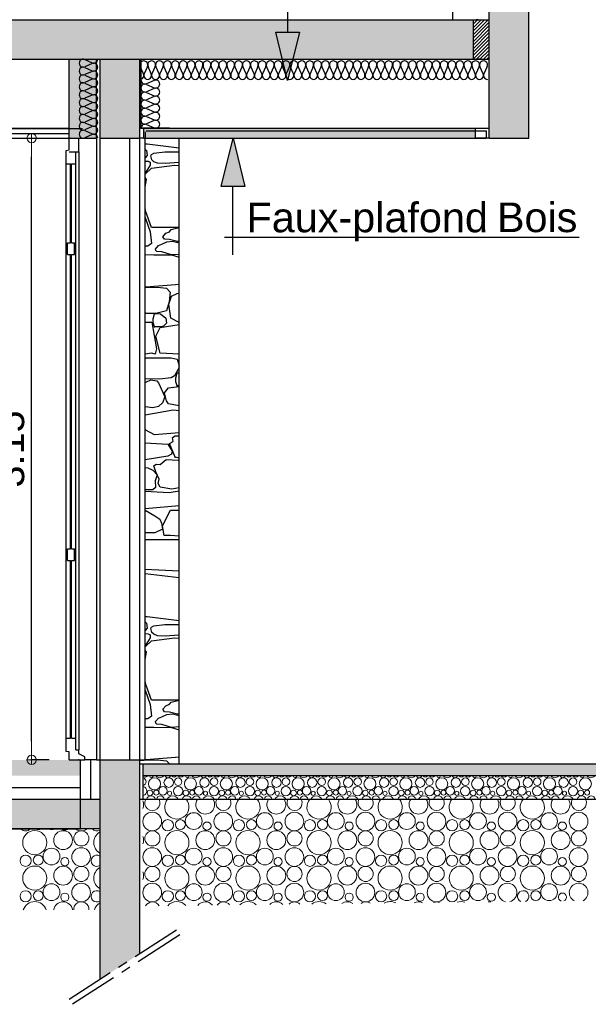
# Model space of a CAD drawing. Header units: millimetres. Extents: x 256333 to 598543, y -23220 to 10679.
# Tile 25 of 45: x 296736 to 299616, y -1239 to 3750. Entities that reach past the tile are written whole.
import ezdxf

# ---------------------------------------------------------------- set-up
doc = ezdxf.new("R2010")
doc.units = ezdxf.units.MM
doc.header["$MEASUREMENT"] = 0
doc.linetypes.add('AXES', pattern=[2, 1.25, -0.25, 0.25, -0.25])
doc.layers.add('COUPE', color=7, linetype='Continuous')
doc.styles.add('STYLE_GENERE_1', font='swissc.ttf', dxfattribs={"width": 1.25})
doc.styles.add('STYLE_GENERE_3', font='arial.ttf')
doc.linetypes.add('ISOLATION', pattern='A,0.0001,-0.1,[134,ltypeshp.shx,S=0.1,R=0,X=-0.1,Y=0],-0.2,[134,ltypeshp.shx,S=0.1,R=180,X=0.1,Y=0],-0.1', length=0.4001)

# ---------------------------------------------------------------- blocks, each defined once
blk = doc.blocks.new('ARROWHEAD_7')
at = {"color": 0, "linetype": 'Continuous', "lineweight": 0}
for p, q in [((0, 0), (-1, 0)), ((-0.25, 0), (0.25, 0)), ((0, -0.25), (0, 0.25))]:
    blk.add_line(p, q, dxfattribs=at)
blk.add_circle((0, 0), 0.25, dxfattribs=at)

msp = doc.modelspace()

# ---------------------------------------------------------------- hatches: boundary and pattern name
at = {"layer": 'COUPE', "linetype": 'Continuous'}
for points in [[(299314.152, 7750), (299114.152, 7750), (299114.152, 3150), (299314.152, 3150)], [(296985.98, 3550), (296985.98, 3150), (297125.98, 3150), (297125.98, 3550)], [(297144.381, 3150), (297344.381, 3150), (297344.381, 3550), (297144.381, 3550)], [(299044.152, 3150), (299044.152, 3200), (297364.381, 3200), (297364.381, 3150)]]:
    msp.add_hatch(color=256, dxfattribs=at).paths.add_polyline_path(points, flags=0)
for points in [[(299034.152, 3750), (270378.569, 3750), (270378.569, 3550), (299034.152, 3550)], [(297144.381, 0), (297144.381, -1111.822), (297344.381, -982.498), (297344.381, 0)], [(284980.177, -80.002), (297044.381, -80.002), (297044.381, -0.002), (284980.177, -0.002)], [(297362.001, -20), (299981.251, -20), (299981.251, -81.618), (297362.001, -81.618)], [(284840.177, -350), (297144.381, -350), (297144.381, -200), (284840.177, -200)]]:
    msp.add_hatch(color=256, dxfattribs=at).paths.add_polyline_path(points)
at = {"layer": 'COUPE'}
h = msp.add_hatch(dxfattribs=at)
h.set_pattern_fill('ANSI31', color=256, scale=100)
h.paths.add_polyline_path([(299114.152, 3750), (299034.152, 3750), (299034.152, 3550), (299114.152, 3550)])
h = msp.add_hatch(color=256, dxfattribs=at)
h.dxf.hatch_style = 1
h.paths.add_polyline_path([(298152.727, 3687.593), (298032.727, 3687.593), (298092.727, 3442.617)])
h = msp.add_hatch(color=256, dxfattribs=at)
h.dxf.hatch_style = 1
h.paths.add_polyline_path([(297756.884, 2905.024), (297876.884, 2905.024), (297816.884, 3150)])

# ---------------------------------------------------------------- linework, layer by layer
at = {"layer": 'COUPE', "linetype": 'Continuous'}
for p, q in [((299114.152, 3150), (299114.152, 7750)), ((299314.152, 3150), (299314.152, 7750)), ((298930.871, 3750), (298930.871, 6950)), ((270378.569, 3750), (299114.152, 3750)), ((299034.152, 3550), (299034.152, 3750)), ((299058.539, 3750), (299048.674, 3750)), ((270378.569, 3550), (299114.152, 3550)), ((296985.98, 3150), (296985.98, 3550)), ((296985.98, 3550), (297125.98, 3550)), ((297065.257, 3548.32), (297103.307, 3531.68)), ((297125.98, 3150), (297125.98, 3550)), ((297144.381, 3150), (297144.381, 3550)), ((297144.381, 3550), (297344.381, 3550)), ((297144.381, 3150), (297144.381, 3550)), ((297344.381, 3150), (297344.381, 3550)), ((297350.438, 3550), (297350.438, 3200)), ((299053.156, 3550), (299048.674, 3550)), ((299064.393, 3550), (299053.156, 3550)), ((297103.307, 3528.321), (297065.257, 3511.681)), ((297065.257, 3508.32), (297103.307, 3491.68)), ((297362.714, 3475.544), (297346.062, 3513.594)), ((297382.727, 3513.594), (297366.076, 3475.544)), ((297402.741, 3475.544), (297386.09, 3513.594)), ((297422.755, 3513.594), (297406.103, 3475.544)), ((297442.769, 3475.544), (297426.118, 3513.594)), ((297462.782, 3513.594), (297446.131, 3475.544)), ((297482.797, 3475.544), (297466.145, 3513.594)), ((297502.81, 3513.594), (297486.159, 3475.544)), ((297522.824, 3475.544), (297506.173, 3513.594)), ((297542.838, 3513.594), (297526.186, 3475.544)), ((297562.852, 3475.544), (297546.201, 3513.594)), ((297582.865, 3513.594), (297566.214, 3475.544)), ((297602.879, 3475.544), (297586.228, 3513.594)), ((297622.893, 3513.594), (297606.242, 3475.544)), ((297642.907, 3475.544), (297626.256, 3513.594)), ((297662.92, 3513.594), (297646.269, 3475.544)), ((297682.935, 3475.544), (297666.283, 3513.594)), ((297702.948, 3513.594), (297686.297, 3475.544)), ((297722.962, 3475.544), (297706.311, 3513.594)), ((297742.976, 3513.594), (297726.324, 3475.544)), ((297762.99, 3475.544), (297746.339, 3513.594)), ((297783.003, 3513.594), (297766.352, 3475.544)), ((297803.018, 3475.544), (297786.366, 3513.594)), ((297823.031, 3513.594), (297806.38, 3475.544)), ((297843.045, 3475.544), (297826.394, 3513.594)), ((297863.059, 3513.594), (297846.407, 3475.544)), ((297883.073, 3475.544), (297866.421, 3513.594)), ((297903.086, 3513.594), (297886.435, 3475.544)), ((297923.1, 3475.544), (297906.449, 3513.594)), ((297943.114, 3513.594), (297926.462, 3475.544)), ((297963.128, 3475.544), (297946.477, 3513.594)), ((297983.141, 3513.594), (297966.49, 3475.544)), ((298003.156, 3475.544), (297986.504, 3513.594)), ((298023.169, 3513.594), (298006.518, 3475.544)), ((298043.183, 3475.544), (298026.532, 3513.594)), ((298063.197, 3513.594), (298046.545, 3475.544)), ((298083.211, 3475.544), (298066.56, 3513.594)), ((298103.224, 3513.594), (298086.573, 3475.544)), ((298123.238, 3475.544), (298106.587, 3513.594)), ((298143.252, 3513.594), (298126.601, 3475.544)), ((298163.266, 3475.544), (298146.615, 3513.594)), ((298183.279, 3513.594), (298166.628, 3475.544)), ((298203.294, 3475.544), (298186.642, 3513.594)), ((298223.307, 3513.594), (298206.656, 3475.544)), ((298243.321, 3475.544), (298226.67, 3513.594)), ((298263.335, 3513.594), (298246.683, 3475.544)), ((298283.349, 3475.544), (298266.698, 3513.594)), ((298303.362, 3513.594), (298286.711, 3475.544)), ((298323.377, 3475.544), (298306.725, 3513.594)), ((298343.39, 3513.594), (298326.739, 3475.544)), ((298363.404, 3475.544), (298346.753, 3513.594)), ((298383.417, 3513.594), (298366.766, 3475.544)), ((298403.432, 3475.544), (298386.78, 3513.594)), ((298423.445, 3513.594), (298406.794, 3475.544)), ((298443.459, 3475.544), (298426.808, 3513.594)), ((298463.473, 3513.594), (298446.821, 3475.544)), ((298483.487, 3475.544), (298466.836, 3513.594)), ((298503.5, 3513.594), (298486.849, 3475.544)), ((298523.515, 3475.544), (298506.863, 3513.594)), ((298543.528, 3513.594), (298526.877, 3475.544)), ((298563.542, 3475.544), (298546.891, 3513.594)), ((298583.556, 3513.594), (298566.904, 3475.544)), ((298603.57, 3475.544), (298586.919, 3513.594)), ((298623.583, 3513.594), (298606.932, 3475.544)), ((298643.597, 3475.544), (298626.946, 3513.594)), ((298663.611, 3513.594), (298646.96, 3475.544)), ((298683.625, 3475.544), (298666.974, 3513.594)), ((298703.638, 3513.594), (298686.987, 3475.544)), ((298723.653, 3475.544), (298707.001, 3513.594)), ((298743.666, 3513.594), (298727.015, 3475.544)), ((298763.68, 3475.544), (298747.029, 3513.594)), ((298783.694, 3513.594), (298767.042, 3475.544)), ((298803.708, 3475.544), (298787.057, 3513.594)), ((298823.721, 3513.594), (298807.07, 3475.544)), ((298843.735, 3475.544), (298827.084, 3513.594)), ((298863.749, 3513.594), (298847.098, 3475.544)), ((298883.763, 3475.544), (298867.112, 3513.594)), ((298903.776, 3513.594), (298887.125, 3475.544)), ((298923.791, 3475.544), (298907.139, 3513.594)), ((298943.804, 3513.594), (298927.153, 3475.544)), ((298963.818, 3475.544), (298947.167, 3513.594)), ((298983.832, 3513.594), (298967.18, 3475.544)), ((299003.846, 3475.544), (298987.195, 3513.594)), ((299023.859, 3513.594), (299007.208, 3475.544)), ((299043.874, 3475.544), (299027.222, 3513.594)), ((299063.887, 3513.594), (299047.236, 3475.544)), ((299083.901, 3475.544), (299067.25, 3513.594)), ((299103.915, 3513.594), (299087.263, 3475.544)), ((297103.307, 3488.321), (297065.257, 3471.681)), ((297065.257, 3468.32), (297103.307, 3451.68)), ((297103.307, 3448.321), (297065.257, 3431.681)), ((297417.165, 3442.867), (297378.829, 3425.909)), ((297065.257, 3428.32), (297103.307, 3411.68)), ((297103.307, 3408.321), (297065.257, 3391.681)), ((297378.829, 3422.485), (297417.165, 3405.528)), ((297417.165, 3402.103), (297378.829, 3385.146)), ((297065.257, 3388.32), (297103.307, 3371.68)), ((297103.307, 3368.321), (297065.257, 3351.681)), ((297065.257, 3348.32), (297103.307, 3331.68)), ((297378.829, 3381.722), (297417.165, 3364.765)), ((297417.165, 3361.34), (297378.829, 3344.383)), ((297103.307, 3328.321), (297065.257, 3311.681)), ((297065.257, 3308.32), (297103.307, 3291.68)), ((297378.829, 3340.959), (297417.165, 3324.002)), ((297417.165, 3320.577), (297378.829, 3303.62)), ((297378.829, 3300.196), (297417.165, 3283.239)), ((297103.307, 3288.321), (297065.257, 3271.681)), ((297065.257, 3268.32), (297103.307, 3251.68)), ((297103.307, 3248.321), (297065.257, 3231.681)), ((297417.165, 3279.814), (297378.829, 3262.857)), ((297378.829, 3259.433), (297417.165, 3242.476)), ((291240.177, 3199.097), (297054.381, 3199.097)), ((291246.229, 3200), (296985.98, 3200)), ((297065.257, 3228.32), (297103.307, 3211.68)), ((297103.307, 3208.321), (297065.257, 3191.681)), ((297494.381, 3200), (297344.381, 3200)), ((297350.438, 3200), (297364.381, 3200)), ((297364.381, 3200), (299044.152, 3200)), ((297364.381, 3150), (297364.381, 3200)), ((297417.165, 3239.051), (297378.829, 3222.094)), ((297378.829, 3218.67), (297417.165, 3201.713)), ((299044.152, 3150), (299044.152, 3200)), ((299044.152, 3200), (299114.152, 3200)), ((291140.534, 3150), (296985.98, 3150)), ((296550.728, 3173.731), (296985.98, 3173.731)), ((296985.98, 3150), (297035.98, 3150)), ((296985.98, 3089.9), (296985.98, 3150)), ((296985.98, 3150), (297125.98, 3150)), ((297035.98, 3080), (297035.98, 3150)), ((297065.257, 3188.32), (297103.307, 3171.68)), ((297103.307, 3168.321), (297065.257, 3151.681)), ((297125.98, 3150), (297125.98, 0)), ((297144.381, 0), (297144.381, 3150)), ((297144.381, 3150), (297344.381, 3150)), ((297294.381, 0), (297294.381, 3150)), ((297344.381, 0), (297344.381, 3150)), ((297364.381, 3150), (297344.381, 3150)), ((297364.381, 3150), (299044.152, 3150)), ((297371.187, 0), (297371.187, 3150)), ((297373.318, 3150.372), (297373.318, 3181.214)), ((297373.318, 3150.372), (299098.269, 3150.372)), ((297376.679, 3186.416), (299098.269, 3186.416)), ((297544.381, -20), (297544.381, 3150)), ((299114.152, 3150), (299044.152, 3150)), ((299098.269, 3186.416), (299098.269, 3152.876)), ((299114.152, 3150), (299314.152, 3150)), ((297382.307, 3119.857), (297371.187, 3118.646)), ((297371.187, 3093.195), (297378.591, 3086.764)), ((297544.381, 3098.503), (297382.307, 3119.857)), ((296970.98, 3087.9), (296985.98, 3089.9)), ((296970.98, 3019.9), (296970.98, 3087.9)), ((296985.98, 3080), (297035.98, 3080)), ((296985.98, 3079.9), (296985.98, 3080)), ((296985.98, 3079.9), (297020.98, 3079.9)), ((297020.98, 3019.9), (297020.98, 3079.9)), ((297035.98, 3080), (297035.98, 50)), ((297382.271, 3062.229), (297371.187, 3049.99)), ((297378.591, 3086.764), (297382.271, 3062.229)), ((297400.789, 3059.79), (297404.241, 3067.483)), ((297406.127, 3039.922), (297400.789, 3059.79)), ((297404.241, 3067.483), (297415.971, 3073.941)), ((297415.971, 3073.941), (297470.576, 3080.058)), ((297470.576, 3080.058), (297511.446, 3080.373)), ((297511.446, 3080.373), (297544.381, 3080.189)), ((296970.98, 110), (296970.98, 3019.9)), ((296970.98, 3019.9), (296993.48, 3019.9)), ((296993.48, 2620), (296993.48, 3019.9)), ((296998.48, 2620), (296998.48, 3019.9)), ((296998.48, 3019.9), (297020.98, 3019.9)), ((297020.98, 110), (297020.98, 3019.9)), ((297371.187, 3034.111), (297387, 3033.325)), ((297396.464, 3013.187), (297371.187, 2972.987)), ((297371.187, 2967.501), (297403.429, 2997.083)), ((297387, 3033.325), (297397.324, 3027.87)), ((297397.324, 3027.87), (297396.464, 3013.187)), ((297403.429, 2997.083), (297519.603, 3012.265)), ((297415.971, 3030.707), (297406.127, 3039.922)), ((297433.898, 3023.259), (297415.971, 3030.707)), ((297473.301, 3021.687), (297433.898, 3023.259)), ((297544.381, 3026.902), (297473.301, 3021.687)), ((297519.603, 3012.265), (297544.381, 3010.664)), ((297378.945, 2940.489), (297371.187, 2950.014)), ((297371.187, 2902.981), (297378.945, 2940.489)), ((297374.917, 2776.366), (297371.187, 2793.126)), ((297371.187, 2748.327), (297397.471, 2674.871)), ((297403.429, 2697.407), (297374.917, 2776.366)), ((297544.381, 2697.407), (297403.429, 2697.407)), ((297503.518, 2686.897), (297543.191, 2697.281)), ((297543.191, 2697.281), (297544.381, 2696.893)), ((297397.471, 2674.871), (297404.117, 2616.472)), ((297461.361, 2650.788), (297476.061, 2668.912)), ((297468.812, 2637.9), (297461.361, 2650.788)), ((297476.061, 2668.912), (297494.507, 2675.911)), ((297494.507, 2675.911), (297503.518, 2686.897)), ((296978.48, 2560), (296978.48, 2620)), ((296978.48, 2620), (296993.48, 2620)), ((296998.48, 2620), (297013.48, 2620)), ((297013.48, 2560), (297013.48, 2620)), ((297385.59, 2602.979), (297371.187, 2602.46)), ((297404.117, 2616.472), (297385.59, 2602.979)), ((297423.736, 2588.08), (297438.437, 2606.204)), ((297438.437, 2606.204), (297456.883, 2613.203)), ((297456.883, 2613.203), (297480.619, 2624.858)), ((297494.507, 2636.966), (297468.812, 2637.9)), ((297480.619, 2624.858), (297509.775, 2628.053)), ((297535.869, 2626.056), (297494.507, 2636.966)), ((297509.775, 2628.053), (297544.381, 2619.67)), ((297544.381, 2626.383), (297535.869, 2626.056)), ((296978.48, 2560), (296993.48, 2560)), ((296993.48, 1070), (296993.48, 2560)), ((296998.48, 1070), (296998.48, 2560)), ((296998.48, 2560), (297013.48, 2560)), ((297371.187, 2560.779), (297415.971, 2559.451)), ((297415.971, 2559.451), (297505.813, 2559.28)), ((297426.035, 2580.392), (297423.736, 2588.08)), ((297431.187, 2575.192), (297426.035, 2580.392)), ((297456.883, 2574.259), (297431.187, 2575.192)), ((297505.813, 2559.28), (297456.883, 2574.259)), ((297544.381, 2561.213), (297505.813, 2559.28)), ((297505.813, 2559.28), (297544.381, 2546.381)), ((297375.32, 2395.157), (297371.187, 2395.258)), ((297371.187, 2393.515), (297433.838, 2394.571)), ((297525.145, 2406.837), (297375.32, 2395.157)), ((297433.838, 2394.571), (297479.864, 2389.677)), ((297544.381, 2408.489), (297525.145, 2406.837)), ((297479.864, 2389.677), (297498.848, 2370.224)), ((297492.195, 2309.403), (297505.572, 2349.915)), ((297498.848, 2370.224), (297493.828, 2320.023)), ((297505.572, 2349.915), (297533.307, 2362.28)), ((297533.307, 2362.28), (297544.381, 2363.749)), ((297493.828, 2320.023), (297479.864, 2275.47)), ((297502.132, 2237.934), (297492.195, 2309.403)), ((297376.484, 2261.791), (297371.187, 2265.399)), ((297426.434, 2261.163), (297376.484, 2261.791)), ((297412.701, 2234.877), (297418.462, 2259.95)), ((297418.462, 2259.95), (297431.715, 2261.558)), ((297479.864, 2275.47), (297426.434, 2261.163)), ((297431.715, 2261.558), (297450.146, 2259.95)), ((297450.146, 2259.95), (297476.184, 2237.33)), ((297371.187, 2217.723), (297406.127, 2217.723)), ((297406.127, 2217.723), (297429.135, 2082.384)), ((297411.474, 2215.249), (297412.701, 2234.877)), ((297418.462, 2194.602), (297411.474, 2215.249)), ((297447.655, 2190.659), (297544.381, 2205.273)), ((297465.144, 2196.541), (297450.146, 2194.602)), ((297479.864, 2212.795), (297465.144, 2196.541)), ((297476.184, 2237.33), (297479.864, 2212.795)), ((297544.381, 2216.028), (297502.132, 2237.934)), ((297450.146, 2194.602), (297418.462, 2194.602)), ((297425.313, 2146.974), (297447.655, 2190.659)), ((297447.655, 2061.284), (297425.313, 2146.974)), ((297406.127, 2061.284), (297371.187, 2055.361)), ((297421.873, 2054.867), (297406.127, 2061.284)), ((297429.135, 2082.384), (297421.873, 2054.867)), ((297544.381, 2054.756), (297447.655, 2061.284)), ((297371.187, 2036.861), (297503.761, 2036.861)), ((297503.761, 2036.861), (297533.732, 2030.174)), ((297533.732, 2030.174), (297544.381, 1998.447)), ((297519.974, 1946.327), (297503.761, 1935.869)), ((297544.381, 1988.679), (297519.974, 1946.327)), ((297527.545, 1935.269), (297533.307, 1960.342)), ((297533.307, 1960.342), (297544.381, 1961.686)), ((297444.694, 1928.675), (297371.187, 1930.182)), ((297371.187, 1911.77), (297378.758, 1914.657)), ((297378.758, 1914.657), (297400.044, 1924.781)), ((297400.044, 1924.781), (297430.157, 1921.147)), ((297430.157, 1921.147), (297439.734, 1909.466)), ((297439.734, 1909.466), (297471.172, 1838.858)), ((297503.761, 1935.869), (297444.694, 1928.675)), ((297526.318, 1915.642), (297527.545, 1935.269)), ((297533.307, 1894.995), (297526.318, 1915.642)), ((297469.874, 1858.846), (297489.239, 1885.703)), ((297479.219, 1818.869), (297469.874, 1858.846)), ((297489.239, 1885.703), (297544.381, 1891.693)), ((297544.381, 1894.995), (297533.307, 1894.995)), ((297459.49, 1808.226), (297439.734, 1789.992)), ((297471.172, 1838.858), (297459.49, 1808.226)), ((297489.239, 1803.854), (297479.219, 1818.869)), ((297544.381, 1793.621), (297489.239, 1803.854)), ((297410.428, 1783.565), (297371.187, 1789.135)), ((297371.187, 1747.815), (297514.263, 1773.441)), ((297439.734, 1789.992), (297410.428, 1783.565)), ((297514.263, 1773.441), (297544.381, 1769.573)), ((297418.156, 1647.36), (297371.187, 1672.32)), ((297544.381, 1656.76), (297418.156, 1647.36)), ((297371.187, 1605.486), (297486.599, 1599.23)), ((297486.599, 1599.23), (297507.758, 1564.629)), ((297495.448, 1602.702), (297513.483, 1613.294)), ((297524.224, 1533.882), (297495.448, 1602.702)), ((297510.334, 1632.474), (297524.224, 1642.135)), ((297513.483, 1613.294), (297510.334, 1632.474)), ((297524.224, 1642.135), (297544.381, 1642.135)), ((297504.323, 1548.884), (297486.599, 1538.502)), ((297507.758, 1564.629), (297504.323, 1548.884)), ((297486.599, 1538.502), (297371.187, 1519.404)), ((297415.866, 1489.341), (297428.176, 1498.215)), ((297428.176, 1498.215), (297447.655, 1496.257)), ((297447.655, 1496.257), (297477.627, 1521.929)), ((297477.627, 1521.929), (297538.896, 1518.388)), ((297544.381, 1528.438), (297524.224, 1533.882)), ((297538.896, 1518.388), (297544.381, 1517.244)), ((297371.187, 1481.142), (297385.547, 1480.021)), ((297385.547, 1480.021), (297410.03, 1467.874)), ((297410.03, 1467.874), (297432.531, 1443.307)), ((297425.027, 1459.569), (297415.866, 1489.341)), ((297443.062, 1422.927), (297425.027, 1459.569)), ((297432.531, 1443.307), (297421.878, 1413.194)), ((297421.878, 1413.194), (297423.309, 1380.56)), ((297436.899, 1400.926), (297443.062, 1422.927)), ((297447.655, 1381.404), (297436.899, 1400.926)), ((297410.03, 1367.542), (297371.187, 1368.754)), ((297371.187, 1362.147), (297494.017, 1355.368)), ((297423.309, 1380.56), (297410.03, 1367.542)), ((297506.432, 1371.059), (297447.655, 1381.404)), ((297494.017, 1355.368), (297544.381, 1362.956)), ((297544.381, 1377.723), (297506.432, 1371.059)), ((297544.381, 1286.773), (297371.187, 1272.606)), ((297371.187, 1265.042), (297421.251, 1236.847)), ((297459.665, 1185.899), (297499.801, 1265.23)), ((297499.801, 1265.23), (297544.381, 1265.23)), ((297421.251, 1236.847), (297445.638, 1220.251)), ((297445.638, 1220.251), (297453.94, 1198.494)), ((297453.94, 1198.494), (297459.092, 1169.581)), ((297421.251, 1150.376), (297371.187, 1150.376)), ((297459.092, 1169.581), (297421.251, 1150.376)), ((297467.967, 1137.233), (297459.665, 1185.899)), ((297371.187, 1116.712), (297544.381, 1116.712)), ((297499.801, 1137.175), (297467.967, 1137.233)), ((297544.381, 1133.415), (297499.801, 1137.175)), ((296978.48, 1010), (296978.48, 1070)), ((296978.48, 1070), (296993.48, 1070)), ((296998.48, 1070), (297013.48, 1070)), ((297013.48, 1010), (297013.48, 1070)), ((296978.48, 1010), (296993.48, 1010)), ((296993.48, 110), (296993.48, 1010)), ((296998.48, 110), (296998.48, 1010)), ((296998.48, 1010), (297013.48, 1010)), ((297544.381, 955.364), (297371.187, 964.371)), ((297371.187, 944.593), (297544.381, 923.975)), ((297382.307, 725.286), (297371.187, 724.075)), ((297371.187, 698.624), (297378.591, 692.192)), ((297544.381, 703.932), (297382.307, 725.286)), ((297382.271, 667.658), (297371.187, 655.419)), ((297378.591, 692.192), (297382.271, 667.658)), ((297400.789, 665.219), (297404.241, 672.912)), ((297406.127, 645.351), (297400.789, 665.219)), ((297404.241, 672.912), (297415.971, 679.37)), ((297415.971, 679.37), (297470.576, 685.487)), ((297470.576, 685.487), (297511.446, 685.802)), ((297511.446, 685.802), (297544.381, 685.618)), ((297371.187, 639.54), (297387, 638.753)), ((297396.464, 618.616), (297371.187, 578.415)), ((297371.187, 572.93), (297403.429, 602.512)), ((297387, 638.753), (297397.324, 633.299)), ((297397.324, 633.299), (297396.464, 618.616)), ((297403.429, 602.512), (297519.603, 617.693)), ((297415.971, 636.135), (297406.127, 645.351)), ((297433.898, 628.688), (297415.971, 636.135)), ((297473.301, 627.116), (297433.898, 628.688)), ((297544.381, 632.331), (297473.301, 627.116)), ((297519.603, 617.693), (297544.381, 616.093)), ((297378.945, 545.918), (297371.187, 555.443)), ((297371.187, 508.41), (297378.945, 545.918)), ((297374.917, 381.795), (297371.187, 398.555)), ((297371.187, 353.756), (297397.471, 280.3)), ((297403.429, 302.836), (297374.917, 381.795)), ((297544.381, 302.836), (297403.429, 302.836)), ((297503.518, 292.326), (297543.191, 302.71)), ((297543.191, 302.71), (297544.381, 302.322)), ((297397.471, 280.3), (297404.117, 221.901)), ((297461.361, 256.217), (297476.061, 274.341)), ((297468.812, 243.328), (297461.361, 256.217)), ((297476.061, 274.341), (297494.507, 281.34)), ((297494.507, 281.34), (297503.518, 292.326)), ((297385.59, 208.408), (297371.187, 207.889)), ((297404.117, 221.901), (297385.59, 208.408)), ((297423.736, 193.509), (297438.437, 211.633)), ((297438.437, 211.633), (297456.883, 218.632)), ((297456.883, 218.632), (297480.619, 230.287)), ((297494.507, 242.395), (297468.812, 243.328)), ((297480.619, 230.287), (297509.775, 233.482)), ((297535.869, 231.485), (297494.507, 242.395)), ((297509.775, 233.482), (297544.381, 225.099)), ((297544.381, 231.812), (297535.869, 231.485)), ((297371.187, 166.207), (297415.971, 164.88)), ((297415.971, 164.88), (297505.813, 164.709)), ((297426.035, 185.821), (297423.736, 193.509)), ((297431.187, 180.621), (297426.035, 185.821)), ((297456.883, 179.688), (297431.187, 180.621)), ((297505.813, 164.709), (297456.883, 179.688)), ((297544.381, 166.642), (297505.813, 164.709)), ((297505.813, 164.709), (297544.381, 151.81)), ((296970.98, 50), (296970.98, 110)), ((296970.98, 110), (296993.48, 110)), ((296998.48, 110), (297020.98, 110)), ((297020.98, 50), (297020.98, 110)), ((296970.98, 42), (296970.98, 50)), ((297020.98, 50), (297035.98, 50)), ((297035.98, 30), (297035.98, 50)), ((296985.98, 40), (296970.98, 42)), ((296985.98, 0), (296985.98, 40)), ((297065.98, 15), (297035.98, 30)), ((297065.98, 0), (297065.98, 15)), ((297125.98, 0), (297144.381, 0)), ((297144.381, -1111.822), (297144.381, 0)), ((297144.381, 0), (297344.381, 0)), ((297344.381, -982.498), (297344.381, 0)), ((297344.381, 0), (297371.187, 0)), ((297366.82, -1.13), (297433.838, 0)), ((297375.32, 0.586), (297371.187, 0.687)), ((297525.145, 12.266), (297375.32, 0.586)), ((297433.838, 0), (297479.864, -4.895)), ((297544.381, 13.918), (297525.145, 12.266)), ((296985.98, 0), (297035.98, 0)), ((297035.98, 0), (297065.98, 0)), ((297125.98, 0), (297065.98, 0)), ((297344.381, -3.643), (297366.82, -1.13)), ((297344.381, -20), (297361.65, -20)), ((297361.65, -20), (297362.001, -20)), ((297361.65, -200), (297361.65, -20)), ((297362.001, -20), (300209.421, -20)), ((297362.001, -200), (297362.001, -20)), ((297362.001, -20), (299981.251, -20)), ((297362.001, -81.618), (297362.001, -20)), ((297479.864, -4.895), (297494.606, -20)), ((299981.251, -81.618), (297362.001, -81.618)), ((284940.177, -200), (297144.381, -200)), ((297044.381, -350), (297044.381, -200)), ((297344.381, -200), (297361.65, -200)), ((297361.65, -200), (297362.001, -200)), ((297362.001, -200), (300209.421, -200)), ((297144.381, -350), (284840.177, -350)), ((284840.177, -350), (297044.381, -350))]:
    msp.add_line(p, q, dxfattribs=at)
at = {"layer": 'COUPE'}
for p, q in [((298094.801, 3687.593), (298094.801, 4227.16)), ((298032.727, 3687.593), (298152.727, 3687.593)), ((298092.727, 3442.617), (298032.727, 3687.593)), ((298152.727, 3687.593), (298092.727, 3442.617)), ((296671.953, 3150), (296796.928, 3150)), ((297756.884, 2905.024), (297816.884, 3150)), ((297816.884, 3150), (297876.884, 2905.024)), ((296796.748, 95), (296796.748, 3055)), ((297876.884, 2905.024), (297756.884, 2905.024)), ((297814.81, 2905.024), (297814.81, 2559.262)), ((297772.713, 2647.605), (299570.197, 2647.605)), ((296885.98, 0), (296796.568, 0)), ((297044.381, -200), (297044.381, 0))]:
    msp.add_line(p, q, dxfattribs=at)
at = {"layer": 'COUPE', "linetype": 'ISOLATION', "ltscale": 120}
msp.add_line((297094.381, 0), (297094.381, -200), dxfattribs=at)
at = {"layer": 'COUPE', "linetype": 'ISOLATION', "ltscale": 140}
msp.add_line((284980.177, -140.224), (297044.381, -140.224), dxfattribs=at)
at = {"layer": 'COUPE', "linetype": 'AXES', "ltscale": 200}
for p, q in [((297530.47, -862.169), (296987.37, -1213.349)), ((297546.76, -887.361), (297003.659, -1238.541))]:
    msp.add_line(p, q, dxfattribs=at)
at = {"layer": 'COUPE', "linetype": 'Continuous', "lineweight": 15}
for centre, radius in [((297419.052, -121.604), 30.606), ((297490.835, -115.376), 23.853), ((297538.852, -110.967), 19.178), ((297600.906, -121.604), 30.606), ((297672.688, -115.376), 23.853), ((297720.706, -110.967), 19.178), ((297782.76, -121.604), 30.606), ((297854.542, -115.376), 23.853), ((297902.559, -110.967), 19.178), ((297964.614, -121.604), 30.606), ((298036.396, -115.376), 23.853), ((298084.413, -110.967), 19.178), ((298146.467, -121.604), 30.606), ((298218.25, -115.376), 23.853), ((298266.267, -110.967), 19.178), ((298328.321, -121.604), 30.606), ((298400.104, -115.376), 23.853), ((298448.121, -110.967), 19.178), ((298510.175, -121.604), 30.606), ((298581.958, -115.376), 23.853), ((298629.975, -110.967), 19.178), ((298692.029, -121.604), 30.606), ((298763.811, -115.376), 23.853), ((298811.828, -110.967), 19.178), ((298873.883, -121.604), 30.606), ((298945.665, -115.376), 23.853), ((298993.682, -110.967), 19.178), ((299055.737, -121.604), 30.606), ((299127.519, -115.376), 23.853), ((299175.536, -110.967), 19.178), ((299237.59, -121.604), 30.606), ((299309.373, -115.376), 23.853), ((299357.39, -110.967), 19.178), ((299419.444, -121.604), 30.606), ((299491.227, -115.376), 23.853), ((299539.244, -110.967), 19.178), ((299601.298, -121.604), 30.606), ((297461.604, -157.064), 21.276), ((297538.342, -158.148), 23.655), ((297643.458, -157.064), 21.276), ((297720.196, -158.148), 23.655), ((297825.311, -157.064), 21.276), ((297902.05, -158.148), 23.655), ((298007.165, -157.064), 21.276), ((298083.904, -158.148), 23.655), ((298189.019, -157.064), 21.276), ((298265.757, -158.148), 23.655), ((298370.873, -157.064), 21.276), ((298447.611, -158.148), 23.655), ((298552.727, -157.064), 21.276), ((298629.465, -158.148), 23.655), ((298734.58, -157.064), 21.276), ((298811.319, -158.148), 23.655), ((298916.434, -157.064), 21.276), ((298993.173, -158.148), 23.655), ((299098.288, -157.064), 21.276), ((299175.026, -158.148), 23.655), ((299280.142, -157.064), 21.276), ((299356.88, -158.148), 23.655), ((299461.996, -157.064), 21.276), ((299538.734, -158.148), 23.655), ((297396.003, -167.702), 14.294), ((297427.917, -165.929), 12.537), ((297495.29, -169.775), 10.338), ((297577.857, -167.702), 14.294), ((297609.771, -165.929), 12.537), ((297677.144, -169.775), 10.338), ((297759.711, -167.702), 14.294), ((297791.625, -165.929), 12.537), ((297858.998, -169.775), 10.338), ((297941.565, -167.702), 14.294), ((297973.479, -165.929), 12.537), ((298040.852, -169.775), 10.338), ((298123.419, -167.702), 14.294), ((298155.332, -165.929), 12.537), ((298222.706, -169.775), 10.338), ((298305.273, -167.702), 14.294), ((298337.186, -165.929), 12.537), ((298404.559, -169.775), 10.338), ((298487.126, -167.702), 14.294), ((298519.04, -165.929), 12.537), ((298586.413, -169.775), 10.338), ((298668.98, -167.702), 14.294), ((298700.894, -165.929), 12.537), ((298768.267, -169.775), 10.338), ((298850.834, -167.702), 14.294), ((298882.748, -165.929), 12.537), ((298950.121, -169.775), 10.338), ((299032.688, -167.702), 14.294), ((299064.601, -165.929), 12.537), ((299131.975, -169.775), 10.338), ((299214.542, -167.702), 14.294), ((299246.455, -165.929), 12.537), ((299313.829, -169.775), 10.338), ((299396.395, -167.702), 14.294), ((299428.309, -165.929), 12.537), ((299495.682, -169.775), 10.338), ((299578.249, -167.702), 14.294), ((299610.163, -165.929), 12.537), ((297407.309, -312.303), 47.309), ((297617.54, -310.136), 42.552), ((297767.309, -312.303), 47.309), ((297977.54, -310.136), 42.552), ((298127.309, -312.303), 47.309), ((298337.54, -310.136), 42.552), ((298487.309, -312.303), 47.309), ((298697.54, -310.136), 42.552), ((298847.309, -312.303), 47.309), ((299057.54, -310.136), 42.552), ((299207.309, -312.303), 47.309), ((299417.54, -310.136), 42.552), ((299567.309, -312.303), 47.309), ((297486.339, -331.412), 28.588), ((297550.167, -327.866), 25.074), ((297684.913, -335.557), 20.676), ((297846.339, -331.412), 28.588), ((297910.167, -327.866), 25.074), ((298044.913, -335.557), 20.676), ((298206.339, -331.412), 28.588), ((298270.167, -327.866), 25.074), ((298404.913, -335.557), 20.676), ((298566.339, -331.412), 28.588), ((298630.167, -327.866), 25.074), ((298764.913, -335.557), 20.676), ((298926.339, -331.412), 28.588), ((298990.167, -327.866), 25.074), ((299124.913, -335.557), 20.676), ((299286.339, -331.412), 28.588), ((299350.167, -327.866), 25.074), ((299484.913, -335.557), 20.676), ((296812.437, -419.217), 61.213), ((296956.002, -406.759), 47.706), ((297048.328, -397.941), 38.355), ((297408.328, -397.941), 38.355), ((297532.437, -419.217), 61.213), ((297676.002, -406.759), 47.706), ((297768.328, -397.941), 38.355), ((297892.437, -419.217), 61.213), ((298036.002, -406.759), 47.706), ((298128.328, -397.941), 38.355), ((298252.437, -419.217), 61.213), ((298396.002, -406.759), 47.706), ((298488.328, -397.941), 38.355), ((298612.437, -419.217), 61.213), ((298756.002, -406.759), 47.706), ((298848.328, -397.941), 38.355), ((298972.437, -419.217), 61.213), ((299116.002, -406.759), 47.706), ((299208.328, -397.941), 38.355), ((299332.437, -419.217), 61.213), ((299476.002, -406.759), 47.706), ((299568.328, -397.941), 38.355), ((296897.54, -490.136), 42.552), ((297047.309, -492.303), 47.309), ((297407.309, -492.303), 47.309), ((297617.54, -490.136), 42.552), ((297767.309, -492.303), 47.309), ((297977.54, -490.136), 42.552), ((298127.309, -492.303), 47.309), ((298337.54, -490.136), 42.552), ((298487.309, -492.303), 47.309), ((298697.54, -490.136), 42.552), ((298847.309, -492.303), 47.309), ((299057.54, -490.136), 42.552), ((299207.309, -492.303), 47.309), ((299417.54, -490.136), 42.552), ((299567.309, -492.303), 47.309), ((296766.339, -511.412), 28.588), ((296830.167, -507.866), 25.074), ((296964.913, -515.557), 20.676), ((297486.339, -511.412), 28.588), ((297550.167, -507.866), 25.074), ((297684.913, -515.557), 20.676), ((297846.339, -511.412), 28.588), ((297910.167, -507.866), 25.074), ((298044.913, -515.557), 20.676), ((298206.339, -511.412), 28.588), ((298270.167, -507.866), 25.074), ((298404.913, -515.557), 20.676), ((298566.339, -511.412), 28.588), ((298630.167, -507.866), 25.074), ((298764.913, -515.557), 20.676), ((298926.339, -511.412), 28.588), ((298990.167, -507.866), 25.074), ((299124.913, -515.557), 20.676), ((299286.339, -511.412), 28.588), ((299350.167, -507.866), 25.074), ((299484.913, -515.557), 20.676), ((296812.437, -599.217), 61.213), ((296956.002, -586.759), 47.706), ((297048.328, -577.941), 38.355), ((297408.328, -577.941), 38.355), ((297532.437, -599.217), 61.213), ((297676.002, -586.759), 47.706), ((297768.328, -577.941), 38.355), ((297892.437, -599.217), 61.213), ((298036.002, -586.759), 47.706), ((298128.328, -577.941), 38.355), ((298252.437, -599.217), 61.213), ((298396.002, -586.759), 47.706), ((298488.328, -577.941), 38.355), ((298612.437, -599.217), 61.213), ((298756.002, -586.759), 47.706), ((298848.328, -577.941), 38.355), ((298972.437, -599.217), 61.213), ((299116.002, -586.759), 47.706), ((299208.328, -577.941), 38.355), ((299332.437, -599.217), 61.213), ((299476.002, -586.759), 47.706), ((299568.328, -577.941), 38.355), ((296897.54, -670.136), 42.552), ((297047.309, -672.303), 47.309), ((297407.309, -672.303), 47.309), ((297617.54, -670.136), 42.552), ((297767.309, -672.303), 47.309), ((297977.54, -670.136), 42.552), ((298127.309, -672.303), 47.309), ((298337.54, -670.136), 42.552), ((298487.309, -672.303), 47.309), ((298697.54, -670.136), 42.552), ((298847.309, -672.303), 47.309), ((299057.54, -670.136), 42.552), ((299417.54, -670.136), 42.552), ((296766.339, -691.412), 28.588), ((296830.167, -687.866), 25.074), ((296964.913, -695.557), 20.676), ((297486.339, -691.412), 28.588), ((297550.167, -687.866), 25.074), ((297684.913, -695.557), 20.676), ((297846.339, -691.412), 28.588), ((297910.167, -687.866), 25.074), ((298044.913, -695.557), 20.676), ((298206.339, -691.412), 28.588), ((298270.167, -687.866), 25.074), ((298404.913, -695.557), 20.676), ((298566.339, -691.412), 28.588), ((298630.167, -687.866), 25.074), ((298764.913, -695.557), 20.676), ((298926.339, -691.412), 28.588), ((298990.167, -687.866), 25.074), ((299124.913, -695.557), 20.676), ((299350.167, -687.866), 25.074)]:
    msp.add_circle(centre, radius, dxfattribs=at)
for centre, radius, start, end in [((297369.75, -66.066), 21.276, 248.640068, 313.030737), ((297356.998, -110.967), 19.178, 285.121591, 74.878409), ((297403.437, -78.777), 10.338, 195.954788, 344.045212), ((297446.488, -67.15), 23.655, 217.709492, 322.290508), ((297486.003, -76.704), 14.294, 200.108928, 339.891072), ((297517.917, -74.931), 12.537, 212.236859, 327.763141), ((297551.604, -66.066), 21.276, 226.969263, 313.030737), ((297585.29, -78.777), 10.338, 195.954788, 344.045212), ((297628.342, -67.15), 23.655, 217.709492, 322.290508), ((297667.857, -76.704), 14.294, 200.108928, 339.891072), ((297699.771, -74.931), 12.537, 212.236859, 327.763141), ((297733.458, -66.066), 21.276, 226.969263, 313.030737), ((297767.144, -78.777), 10.338, 195.954788, 344.045212), ((297810.196, -67.15), 23.655, 217.709492, 322.290508), ((297849.711, -76.704), 14.294, 200.108928, 339.891072), ((297881.625, -74.931), 12.537, 212.236859, 327.763141), ((297915.311, -66.066), 21.276, 226.969263, 313.030737), ((297948.998, -78.777), 10.338, 195.954788, 344.045212), ((297992.05, -67.15), 23.655, 217.709492, 322.290508), ((298031.565, -76.704), 14.294, 200.108928, 339.891072), ((298063.479, -74.931), 12.537, 212.236859, 327.763141), ((298097.165, -66.066), 21.276, 226.969263, 313.030737), ((298130.852, -78.777), 10.338, 195.954788, 344.045212), ((298173.904, -67.15), 23.655, 217.709492, 322.290508), ((298213.419, -76.704), 14.294, 200.108928, 339.891072), ((298245.332, -74.931), 12.537, 212.236859, 327.763141), ((298279.019, -66.066), 21.276, 226.969263, 313.030737), ((298312.706, -78.777), 10.338, 195.954788, 344.045212), ((298355.757, -67.15), 23.655, 217.709492, 322.290508), ((298395.273, -76.704), 14.294, 200.108928, 339.891072), ((298427.186, -74.931), 12.537, 212.236859, 327.763141), ((298460.873, -66.066), 21.276, 226.969263, 313.030737), ((298494.559, -78.777), 10.338, 195.954788, 344.045212), ((298537.611, -67.15), 23.655, 217.709492, 322.290508), ((298577.126, -76.704), 14.294, 200.108928, 339.891072), ((298609.04, -74.931), 12.537, 212.236859, 327.763141), ((298642.727, -66.066), 21.276, 226.969263, 313.030737), ((298676.413, -78.777), 10.338, 195.954788, 344.045212), ((298719.465, -67.15), 23.655, 217.709492, 322.290508), ((298758.98, -76.704), 14.294, 200.108928, 339.891072), ((298790.894, -74.931), 12.537, 212.236859, 327.763141), ((298824.58, -66.066), 21.276, 226.969263, 313.030737), ((298858.267, -78.777), 10.338, 195.954788, 344.045212), ((298901.319, -67.15), 23.655, 217.709492, 322.290508), ((298940.834, -76.704), 14.294, 200.108928, 339.891072), ((298972.748, -74.931), 12.537, 212.236859, 327.763141), ((299006.434, -66.066), 21.276, 226.969263, 313.030737), ((299040.121, -78.777), 10.338, 195.954788, 344.045212), ((299083.173, -67.15), 23.655, 217.709492, 322.290508), ((299122.688, -76.704), 14.294, 200.108928, 339.891072), ((299154.601, -74.931), 12.537, 212.236859, 327.763141), ((299188.288, -66.066), 21.276, 226.969263, 313.030737), ((299221.975, -78.777), 10.338, 195.954788, 344.045212), ((299265.026, -67.15), 23.655, 217.709492, 322.290508), ((299304.542, -76.704), 14.294, 200.108928, 339.891072), ((299336.455, -74.931), 12.537, 212.236859, 327.763141), ((299370.142, -66.066), 21.276, 226.969263, 313.030737), ((299403.829, -78.777), 10.338, 195.954788, 344.045212), ((299446.88, -67.15), 23.655, 217.709492, 322.290508), ((299486.395, -76.704), 14.294, 200.108928, 339.891072), ((299518.309, -74.931), 12.537, 212.236859, 327.763141), ((299551.996, -66.066), 21.276, 226.969263, 313.030737), ((299585.682, -78.777), 10.338, 195.954788, 344.045212), ((299628.734, -67.15), 23.655, 217.709492, 322.290508), ((297356.488, -158.148), 23.655, 283.476085, 76.523915), ((297400.835, -206.374), 23.853, 15.498541, 164.501459), ((297448.852, -201.965), 19.178, 5.880148, 174.119852), ((297510.906, -212.603), 30.606, 24.315675, 155.684325), ((297582.688, -206.374), 23.853, 15.498541, 164.501459), ((297630.706, -201.965), 19.178, 5.880148, 174.119852), ((297692.76, -212.603), 30.606, 24.315675, 155.684325), ((297764.542, -206.374), 23.853, 15.498541, 164.501459), ((297812.559, -201.965), 19.178, 5.880148, 174.119852), ((297874.614, -212.603), 30.606, 24.315675, 155.684325), ((297946.396, -206.374), 23.853, 15.498541, 164.501459), ((297994.413, -201.965), 19.178, 5.880148, 174.119852), ((298056.467, -212.603), 30.606, 24.315675, 155.684325), ((298128.25, -206.374), 23.853, 15.498541, 164.501459), ((298176.267, -201.965), 19.178, 5.880148, 174.119852), ((298238.321, -212.603), 30.606, 24.315675, 155.684325), ((298310.104, -206.374), 23.853, 15.498541, 164.501459), ((298358.121, -201.965), 19.178, 5.880148, 174.119852), ((298420.175, -212.603), 30.606, 24.315675, 155.684325), ((298491.958, -206.374), 23.853, 15.498541, 164.501459), ((298539.975, -201.965), 19.178, 5.880148, 174.119852), ((298602.029, -212.603), 30.606, 24.315675, 155.684325), ((298673.811, -206.374), 23.853, 15.498541, 164.501459), ((298721.828, -201.965), 19.178, 5.880148, 174.119852), ((298783.883, -212.603), 30.606, 24.315675, 155.684325), ((298855.665, -206.374), 23.853, 15.498541, 164.501459), ((298903.682, -201.965), 19.178, 5.880148, 174.119852), ((298965.737, -212.603), 30.606, 24.315675, 155.684325), ((299037.519, -206.374), 23.853, 15.498541, 164.501459), ((299085.536, -201.965), 19.178, 5.880148, 174.119852), ((299147.59, -212.603), 30.606, 24.315675, 155.684325), ((299219.373, -206.374), 23.853, 15.498541, 164.501459), ((299267.39, -201.965), 19.178, 5.880148, 174.119852), ((299329.444, -212.603), 30.606, 24.315675, 155.684325), ((299401.227, -206.374), 23.853, 15.498541, 164.501459), ((299449.244, -201.965), 19.178, 5.880148, 174.119852), ((299511.298, -212.603), 30.606, 24.315675, 155.684325), ((299583.08, -206.374), 23.853, 15.498541, 164.501459), ((299631.097, -201.965), 19.178, 5.880148, 174.119852), ((297316.002, -226.759), 47.706, 336.449135, 23.550865), ((297408.328, -217.941), 38.355, 152.111578, 27.888422), ((297532.437, -239.217), 61.213, 140.158963, 39.841037), ((297676.002, -226.759), 47.706, 145.880825, 34.119175), ((297768.328, -217.941), 38.355, 152.111578, 27.888422), ((297892.437, -239.217), 61.213, 140.158963, 39.841037), ((298036.002, -226.759), 47.706, 145.880825, 34.119175), ((298128.328, -217.941), 38.355, 152.111578, 27.888422), ((298252.437, -239.217), 61.213, 140.158963, 39.841037), ((298396.002, -226.759), 47.706, 145.880825, 34.119175), ((298488.328, -217.941), 38.355, 152.111578, 27.888422), ((298612.437, -239.217), 61.213, 140.158963, 39.841037), ((298756.002, -226.759), 47.706, 145.880825, 34.119175), ((298848.328, -217.941), 38.355, 152.111578, 27.888422), ((298972.437, -239.217), 61.213, 140.158963, 39.841037), ((299116.002, -226.759), 47.706, 145.880825, 34.119175), ((299208.328, -217.941), 38.355, 152.111578, 27.888422), ((299332.437, -239.217), 61.213, 140.158963, 39.841037), ((299476.002, -226.759), 47.706, 145.880825, 34.119175), ((299568.328, -217.941), 38.355, 152.111578, 27.888422), ((296766.339, -331.412), 28.588, 220.557316, 319.442684), ((296830.167, -327.866), 25.074, 241.978699, 298.021301), ((296897.54, -310.136), 42.552, 249.528397, 290.471603), ((296964.913, -335.557), 20.676, 224.30925, 315.69075), ((297047.309, -312.303), 47.309, 232.826981, 307.173019), ((297126.339, -331.412), 28.588, 220.557316, 299.80157), ((297172.437, -419.217), 61.213, 121.285169, 239.80255), ((297316.002, -406.759), 47.706, 336.449135, 23.550865), ((297126.339, -511.412), 28.588, 57.279514, 303.808204), ((297172.437, -599.217), 61.213, 119.441801, 241.645918), ((297316.002, -586.759), 47.706, 336.449135, 23.550865), ((299207.309, -672.303), 47.309, 283.449126, 257.923934), ((299567.309, -672.303), 47.309, 298.543499, 242.829562), ((297126.339, -691.412), 28.588, 53.079591, 308.008127), ((299286.339, -691.412), 28.588, 294.83532, 246.537741), ((299484.913, -695.557), 20.676, 289.581424, 251.791636), ((296812.437, -779.217), 61.213, 18.296265, 161.703735), ((296956.002, -766.759), 47.706, 8.145174, 171.854826), ((297048.328, -757.941), 38.355, 356.922458, 183.077542), ((297172.437, -779.217), 61.213, 117.630616, 161.703735), ((297408.328, -757.941), 38.355, 28.566371, 152.806689), ((297532.437, -779.217), 61.213, 42.356981, 139.016079), ((297676.002, -766.759), 47.706, 39.591142, 141.781919), ((297768.328, -757.941), 38.355, 36.142693, 145.230367), ((297892.437, -779.217), 61.213, 48.020151, 133.35291), ((298036.002, -766.759), 47.706, 46.612684, 134.760376), ((298128.328, -757.941), 38.355, 44.518117, 136.854943), ((298252.437, -779.217), 61.213, 54.372143, 127.000917), ((298396.002, -766.759), 47.706, 54.671433, 126.701628), ((298488.328, -757.941), 38.355, 54.296982, 127.076078), ((298612.437, -779.217), 61.213, 61.879409, 119.493651), ((298756.002, -766.759), 47.706, 64.750154, 116.622906), ((298848.328, -757.941), 38.355, 67.244508, 114.128552), ((298972.437, -779.217), 61.213, 71.898043, 109.475018), ((299116.002, -766.759), 47.706, 82.455353, 98.917707)]:
    msp.add_arc(centre, radius, start, end, dxfattribs=at)
at = {"layer": 'COUPE', "linetype": 'Continuous'}
for centre, major_axis, ratio, start_param, end_param in [((297057.222, 3530), (20.029, 0), 0.99852981, 1.15800302, 5.12518274), ((297111.342, 3550), (20.029, 0), 0.99852981, 4.29959556, 6.28318531), ((297364.395, 3521.629), (0, -20.029), 0.99921915, 1.15800302, 5.12518274), ((297404.422, 3521.629), (0, -20.029), 0.99921915, 1.15800302, 5.12518274), ((297444.45, 3521.629), (0, -20.029), 0.99921915, 1.15800302, 5.12518274), ((297484.478, 3521.629), (0, -20.029), 0.99921915, 1.15800302, 5.12518274), ((297524.505, 3521.629), (0, -20.029), 0.99921915, 1.15800302, 5.12518274), ((297564.533, 3521.629), (0, -20.029), 0.99921915, 1.15800302, 5.12518274), ((297604.56, 3521.629), (0, -20.029), 0.99921915, 1.15800302, 5.12518274), ((297644.588, 3521.629), (0, -20.029), 0.99921915, 1.15800302, 5.12518274), ((297684.616, 3521.629), (0, -20.029), 0.99921915, 1.15800302, 5.12518274), ((297724.643, 3521.629), (0, -20.029), 0.99921915, 1.15800302, 5.12518274), ((297764.671, 3521.629), (0, -20.029), 0.99921915, 1.15800302, 5.12518274), ((297804.699, 3521.629), (0, -20.029), 0.99921915, 1.15800302, 5.12518274), ((297844.726, 3521.629), (0, -20.029), 0.99921915, 1.15800302, 5.12518274), ((297884.754, 3521.629), (0, -20.029), 0.99921915, 1.15800302, 5.12518274), ((297924.781, 3521.629), (0, -20.029), 0.99921915, 1.15800302, 5.12518274), ((297964.809, 3521.629), (0, -20.029), 0.99921915, 1.15800302, 5.12518274), ((298004.837, 3521.629), (0, -20.029), 0.99921915, 1.15800302, 5.12518274), ((298044.864, 3521.629), (0, -20.029), 0.99921915, 1.15800302, 5.12518274), ((298084.892, 3521.629), (0, -20.029), 0.99921915, 1.15800302, 5.12518274), ((298124.919, 3521.629), (0, -20.029), 0.99921915, 1.15800302, 5.12518274), ((298164.947, 3521.629), (0, -20.029), 0.99921915, 1.15800302, 5.12518274), ((298204.975, 3521.629), (0, -20.029), 0.99921915, 1.15800302, 5.12518274), ((298245.002, 3521.629), (0, -20.029), 0.99921915, 1.15800302, 5.12518274), ((298285.03, 3521.629), (0, -20.029), 0.99921915, 1.15800302, 5.12518274), ((298325.058, 3521.629), (0, -20.029), 0.99921915, 1.15800302, 5.12518274), ((298365.085, 3521.629), (0, -20.029), 0.99921915, 1.15800302, 5.12518274), ((298405.113, 3521.629), (0, -20.029), 0.99921915, 1.15800302, 5.12518274), ((298445.14, 3521.629), (0, -20.029), 0.99921915, 1.15800302, 5.12518274), ((298485.168, 3521.629), (0, -20.029), 0.99921915, 1.15800302, 5.12518274), ((298525.196, 3521.629), (0, -20.029), 0.99921915, 1.15800302, 5.12518274), ((298565.223, 3521.629), (0, -20.029), 0.99921915, 1.15800302, 5.12518274), ((298605.251, 3521.629), (0, -20.029), 0.99921915, 1.15800302, 5.12518274), ((298645.278, 3521.629), (0, -20.029), 0.99921915, 1.15800302, 5.12518274), ((298685.306, 3521.629), (0, -20.029), 0.99921915, 1.15800302, 5.12518274), ((298725.334, 3521.629), (0, -20.029), 0.99921915, 1.15800302, 5.12518274), ((298765.361, 3521.629), (0, -20.029), 0.99921915, 1.15800302, 5.12518274), ((298805.389, 3521.629), (0, -20.029), 0.99921915, 1.15800302, 5.12518274), ((298845.417, 3521.629), (0, -20.029), 0.99921915, 1.15800302, 5.12518274), ((298885.444, 3521.629), (0, -20.029), 0.99921915, 1.15800302, 5.12518274), ((298925.472, 3521.629), (0, -20.029), 0.99921915, 1.15800302, 5.12518274), ((298965.499, 3521.629), (0, -20.029), 0.99921915, 1.15800302, 5.12518274), ((299005.527, 3521.629), (0, -20.029), 0.99921915, 1.15800302, 5.12518274), ((299045.555, 3521.629), (0, -20.029), 0.99921915, 1.15800302, 5.12518274), ((299085.582, 3521.629), (0, -20.029), 0.99921915, 1.15800302, 5.12518274), ((297057.222, 3490), (20.029, 0), 0.99852981, 1.15800302, 5.12518274), ((297111.342, 3510.001), (20.029, 0), 0.99852981, 4.29959522, 8.26677441), ((297057.222, 3450), (20.029, 0), 0.99852981, 1.15800302, 5.12518274), ((297111.342, 3470.001), (20.029, 0), 0.99852981, 4.29959522, 8.26677441), ((297111.342, 3430.001), (20.029, 0), 0.99852981, 4.29959522, 8.26677441), ((297344.381, 3467.509), (0, -20.029), 0.99921915, 0, 1.9835891), ((297370.733, 3444.578), (0, -20.381), 0.99012606, 4.71238898, 6.69597872), ((297384.409, 3467.509), (0, -20.029), 0.99921915, 4.29959522, 8.26677441), ((297424.437, 3467.509), (0, -20.029), 0.99921915, 4.29959522, 8.26677441), ((297425.261, 3424.197), (0, -20.381), 0.99012606, 5.87039155, 9.83757127), ((297464.464, 3467.509), (0, -20.029), 0.99921915, 4.29959522, 8.26677441), ((297504.492, 3467.509), (0, -20.029), 0.99921915, 4.29959522, 8.26677441), ((297544.52, 3467.509), (0, -20.029), 0.99921915, 4.29959522, 8.26677441), ((297584.547, 3467.509), (0, -20.029), 0.99921915, 4.29959522, 8.26677441), ((297624.575, 3467.509), (0, -20.029), 0.99921915, 4.29959522, 8.26677441), ((297664.602, 3467.509), (0, -20.029), 0.99921915, 4.29959522, 8.26677441), ((297704.63, 3467.509), (0, -20.029), 0.99921915, 4.29959522, 8.26677441), ((297744.658, 3467.509), (0, -20.029), 0.99921915, 4.29959522, 8.26677441), ((297784.685, 3467.509), (0, -20.029), 0.99921915, 4.29959522, 8.26677441), ((297824.713, 3467.509), (0, -20.029), 0.99921915, 4.29959522, 8.26677441), ((297864.74, 3467.509), (0, -20.029), 0.99921915, 4.29959522, 8.26677441), ((297904.768, 3467.509), (0, -20.029), 0.99921915, 4.29959522, 8.26677441), ((297944.796, 3467.509), (0, -20.029), 0.99921915, 4.29959522, 8.26677441), ((297984.823, 3467.509), (0, -20.029), 0.99921915, 4.29959522, 8.26677441), ((298024.851, 3467.509), (0, -20.029), 0.99921915, 4.29959522, 8.26677441), ((298064.878, 3467.509), (0, -20.029), 0.99921915, 4.29959522, 8.26677441), ((298104.906, 3467.509), (0, -20.029), 0.99921915, 4.29959522, 8.26677441), ((298144.934, 3467.509), (0, -20.029), 0.99921915, 4.29959522, 8.26677441), ((298184.961, 3467.509), (0, -20.029), 0.99921915, 4.29959522, 8.26677441), ((298224.989, 3467.509), (0, -20.029), 0.99921915, 4.29959522, 8.26677441), ((298265.017, 3467.509), (0, -20.029), 0.99921915, 4.29959522, 8.26677441), ((298305.044, 3467.509), (0, -20.029), 0.99921915, 4.29959522, 8.26677441), ((298345.072, 3467.509), (0, -20.029), 0.99921915, 4.29959522, 8.26677441), ((298385.099, 3467.509), (0, -20.029), 0.99921915, 4.29959522, 8.26677441), ((298425.127, 3467.509), (0, -20.029), 0.99921915, 4.29959522, 8.26677441), ((298465.155, 3467.509), (0, -20.029), 0.99921915, 4.29959522, 8.26677441), ((298505.182, 3467.509), (0, -20.029), 0.99921915, 4.29959522, 8.26677441), ((298545.21, 3467.509), (0, -20.029), 0.99921915, 4.29959522, 8.26677441), ((298585.237, 3467.509), (0, -20.029), 0.99921915, 4.29959522, 8.26677441), ((298625.265, 3467.509), (0, -20.029), 0.99921915, 4.29959522, 8.26677441), ((298665.293, 3467.509), (0, -20.029), 0.99921915, 4.29959522, 8.26677441), ((298705.32, 3467.509), (0, -20.029), 0.99921915, 4.29959522, 8.26677441), ((298745.348, 3467.509), (0, -20.029), 0.99921915, 4.29959522, 8.26677441), ((298785.376, 3467.509), (0, -20.029), 0.99921915, 4.29959522, 8.26677441), ((298825.403, 3467.509), (0, -20.029), 0.99921915, 4.29959522, 8.26677441), ((298865.431, 3467.509), (0, -20.029), 0.99921915, 4.29959522, 8.26677441), ((298905.458, 3467.509), (0, -20.029), 0.99921915, 4.29959522, 8.26677441), ((298945.486, 3467.509), (0, -20.029), 0.99921915, 4.29959522, 8.26677441), ((298985.514, 3467.509), (0, -20.029), 0.99921915, 4.29959522, 8.26677441), ((299025.541, 3467.509), (0, -20.029), 0.99921915, 4.29959522, 8.26677441), ((299065.569, 3467.509), (0, -20.029), 0.99921915, 4.29959522, 8.26677441), ((299105.596, 3467.509), (0, -20.029), 0.99921915, 4.29959556, 6.28318531), ((297057.222, 3410), (20.029, 0), 0.99852981, 1.15800302, 5.12518274), ((297111.342, 3390.001), (20.029, 0), 0.99852981, 4.29959522, 8.26677441), ((297370.733, 3403.816), (0, -20.381), 0.99012606, 2.72879988, 6.69597907), ((297425.261, 3383.434), (0, -20.381), 0.99012606, 5.87039155, 9.83757127), ((297057.222, 3370), (20.029, 0), 0.99852981, 1.15800302, 5.12518274), ((297057.222, 3330), (20.029, 0), 0.99852981, 1.15800302, 5.12518274), ((297111.342, 3350.001), (20.029, 0), 0.99852981, 4.29959522, 8.26677441), ((297370.733, 3363.053), (0, -20.381), 0.99012606, 2.72879988, 6.69597907), ((297370.733, 3322.29), (0, -20.381), 0.99012606, 2.72879988, 6.69597907), ((297425.261, 3342.671), (0, -20.381), 0.99012606, 5.87039155, 9.83757127), ((297057.222, 3290), (20.029, 0), 0.99852981, 1.15800302, 5.12518274), ((297111.342, 3310.001), (20.029, 0), 0.99852981, 4.29959522, 8.26677441), ((297370.733, 3281.527), (0, -20.381), 0.99012606, 2.72879988, 6.69597907), ((297425.261, 3301.908), (0, -20.381), 0.99012606, 5.87039155, 9.83757127), ((297057.222, 3250), (20.029, 0), 0.99852981, 1.15800302, 5.12518274), ((297111.342, 3270.001), (20.029, 0), 0.99852981, 4.29959522, 8.26677441), ((297111.342, 3230.001), (20.029, 0), 0.99852981, 4.29959522, 8.26677441), ((297370.733, 3240.764), (0, -20.381), 0.99012606, 2.72879988, 6.69597907), ((297425.261, 3261.145), (0, -20.381), 0.99012606, 5.87039155, 9.83757127), ((297425.261, 3220.382), (0, -20.381), 0.99012606, 5.87039155, 9.83757127), ((297057.222, 3210), (20.029, 0), 0.99852981, 1.15800302, 5.12518274), ((297111.342, 3190.001), (20.029, 0), 0.99852981, 4.29959522, 8.26677441), ((297370.733, 3200.001), (0, -20.381), 0.99012606, 2.72879988, 4.71238898), ((297057.222, 3170), (20.029, 0), 0.99852981, 1.15800302, 5.12518274), ((297111.342, 3150.001), (20.029, 0), 0.99852981, 0, 1.9835891)]:
    msp.add_ellipse(centre, major_axis=major_axis, ratio=ratio, start_param=start_param, end_param=end_param, dxfattribs=at)
for p in [(297418.462, 2194.602), (297533.307, 1894.995), (297524.224, 1533.882), (297035.98, 0)]:
    msp.add_point(p, dxfattribs=at)

# ---------------------------------------------------------------- block references
at = {"layer": 'COUPE', "linetype": 'Continuous', "xscale": 95, "yscale": 95, "zscale": 95}
for p, rotation in [((296796.748, 3150), 90), ((296796.748, 0), 270)]:
    msp.add_blockref('ARROWHEAD_7', p, dxfattribs=dict(at, rotation=rotation))

# ---------------------------------------------------------------- texts
at = {"layer": 'COUPE', "style": 'STYLE_GENERE_3'}
for s, p in [('Faux-plafond', (297884.887, 2673.151)), ('Bois', (299153.349, 2673.824))]:
    msp.add_text(s, height=150, dxfattribs=at).set_placement(p)
at = {"layer": 'COUPE', "linetype": 'Continuous', "insert": (296689.689, 1575), "char_height": 140, "attachment_point": 5, "rotation": 90, "style": 'STYLE_GENERE_1'}
msp.add_mtext('\\A1;3.15', dxfattribs=at)

doc.saveas('drawing.dxf')
